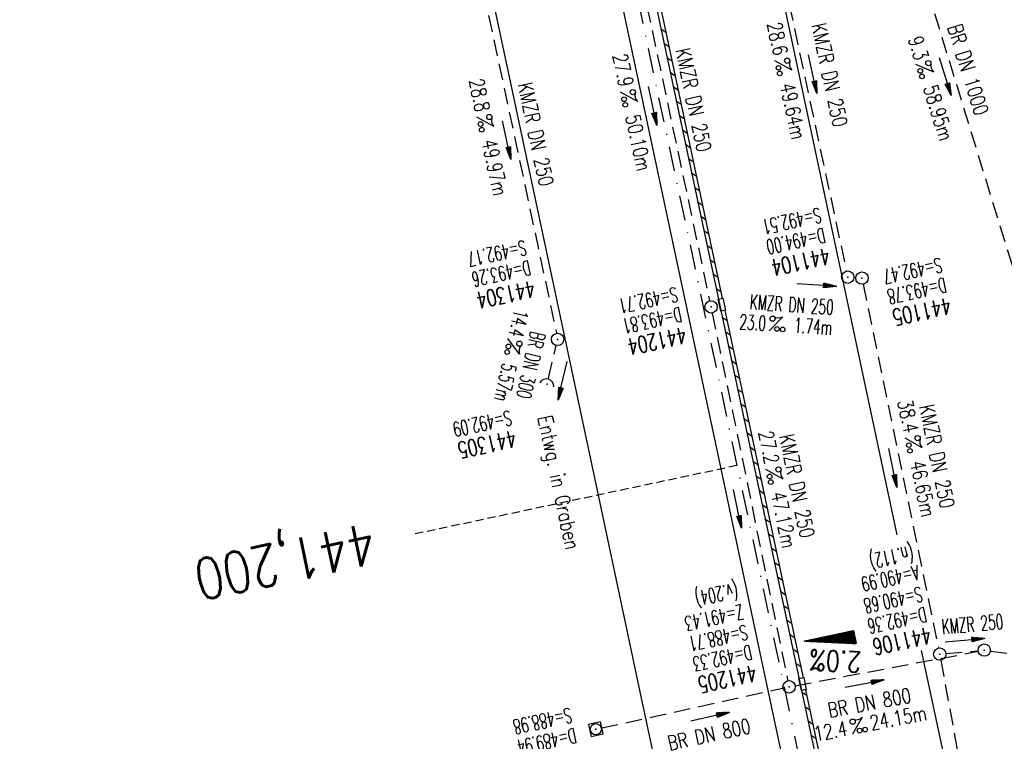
# Model space of a CAD drawing. Extents: x 459406 to 461721, y 413308 to 423218.
# Tile 193 of 256: x 461101 to 461220, y 420282 to 420370. Entities that reach past the tile are written whole.
import ezdxf
from ezdxf.enums import TextEntityAlignment as Align

# ---------------------------------------------------------------- set-up
doc = ezdxf.new("R2010")
doc.units = 0
doc.header["$LTSCALE"] = 2
doc.header["$MEASUREMENT"] = 0
for name, pattern in [('AUSGEZOGEN', [0]), ('GESTRICH-X2', [1.5, 1, -0.5]), ('GESTRICHELT', [0.75, 0.5, -0.25]), ('STRICHPT-X3', [3, 1.5, -0.75, 0, -0.75])]:
    doc.linetypes.add(name, pattern=pattern)
doc.layers.get('0').update_dxf_attribs({"linetype": 'AUSGEZOGEN'})
for name, color, linetype in [('ACHSE', 1, 'STRICHPT-X3'), ('FBR', 8, 'CONTINUOUS'), ('GEF', 7, 'AUSGEZOGEN'), ('HEKTOM', 1, 'GESTRICHELT'), ('KANAL', 7, 'GESTRICH-X2'), ('PFEIL', 7, 'CONTINUOUS'), ('SCHACHTNR', 6, 'CONTINUOUS'), ('SCHLITZRINNE', 200, 'AUSGEZOGEN'), ('SCHRIFT', 7, 'AUSGEZOGEN'), ('SCHSYMBOL', 7, 'AUSGEZOGEN'), ('TEXTO', 4, 'CONTINUOUS'), ('TEXTU', 4, 'CONTINUOUS')]:
    doc.layers.add(name, color=color, linetype=linetype)
doc.styles.add('ROMANS', font='romans.shx', dxfattribs={"width": 0.8})

# ---------------------------------------------------------------- blocks, each defined once
blk = doc.blocks.new('GST')
at = {"color": 0}
blk.add_circle((0, 0), 0.75, dxfattribs=at)
blk.add_point((0, 0), dxfattribs=at)
blk = doc.blocks.new('10')
blk.add_blockref('GST', (0, 0))
blk = doc.blocks.new('PROM')
blk.add_line((1.57, 1.82), (0.02, 0.02))
for centre, radius in [((0.32, 1.51), 0.317), ((0.94, 0.29), 0.283), ((1.64, 0.29), 0.283)]:
    blk.add_circle(centre, radius)
blk.add_arc((0.99, 2.68), 1.03, 239.1414, 303.3549)
blk = doc.blocks.new('PFEIL2')
at = {"color": 0}
for p, q in [((0.88, 0), (-2.4, -0.01)), ((0.88, -0.27), (0.88, 0.28)), ((0.88, 0.28), (2.43, 0.01)), ((0.91, 0.27), (0.88, 0.26)), ((0.97, 0.26), (0.88, 0.25)), ((1.02, 0.25), (0.88, 0.23)), ((1.07, 0.24), (0.88, 0.21)), ((1.13, 0.23), (0.88, 0.19)), ((1.18, 0.22), (0.88, 0.17)), ((1.24, 0.21), (0.88, 0.15)), ((1.29, 0.21), (0.88, 0.14)), ((1.34, 0.2), (0.88, 0.12)), ((1.4, 0.19), (0.88, 0.1)), ((1.45, 0.18), (0.88, 0.08)), ((1.51, 0.17), (0.88, 0.06)), ((1.56, 0.16), (0.88, 0.04)), ((1.61, 0.15), (0.88, 0.02)), ((1.67, 0.14), (0.88, 0.01)), ((1.72, 0.13), (0.88, -0.01)), ((1.78, 0.12), (0.88, -0.03)), ((1.83, 0.11), (0.88, -0.05)), ((1.88, 0.1), (0.88, -0.07)), ((1.94, 0.09), (0.88, -0.09)), ((2.05, 0.08), (0.88, -0.12)), ((1.99, 0.08), (0.88, -0.11)), ((2.1, 0.07), (0.88, -0.14)), ((2.15, 0.06), (0.88, -0.16)), ((2.21, 0.05), (0.88, -0.18)), ((2.26, 0.04), (0.88, -0.2)), ((2.32, 0.03), (0.88, -0.22)), ((2.37, 0.02), (0.88, -0.23)), ((2.42, 0.01), (0.88, -0.25)), ((2.43, 0.01), (0.88, -0.27))]:
    blk.add_line(p, q, dxfattribs=at)
blk = doc.blocks.new('20')
blk.add_lwpolyline([(-0.75, -0.75), (0.75, -0.75), (0.75, 0.75), (-0.75, 0.75)], close=True)
blk.add_circle((0, 0), 0.676)
blk.add_point((0, 0))
blk = doc.blocks.new('42')
at = {"color": 0}
blk.add_arc((-0.02, -0.31), 0.91, 12.5363, 167.4637, dxfattribs=at)
blk.add_point((0, 0), dxfattribs=at)
blk = doc.blocks.new('*X8')
at = {"color": 0}
for p, q in [((725.83, 193.84), (727.44, 195.45)), ((725.83, 193.85), (727.43, 195.45)), ((725.83, 193.86), (727.42, 195.45)), ((725.83, 193.87), (727.41, 195.45)), ((725.83, 193.88), (727.4, 195.45)), ((725.83, 193.89), (727.39, 195.45)), ((725.83, 193.9), (727.38, 195.45)), ((725.83, 193.91), (727.37, 195.45)), ((725.83, 193.91), (727.37, 195.45)), ((725.83, 193.92), (727.36, 195.45)), ((725.83, 193.93), (727.35, 195.45)), ((725.83, 193.94), (727.34, 195.45)), ((725.83, 193.95), (727.33, 195.45)), ((725.83, 193.96), (727.32, 195.45)), ((725.83, 193.97), (727.31, 195.45)), ((725.83, 193.98), (727.3, 195.45)), ((725.83, 193.99), (727.29, 195.45)), ((725.83, 193.99), (727.29, 195.45)), ((725.83, 194), (727.28, 195.45)), ((725.83, 194.01), (727.27, 195.45)), ((725.83, 194.02), (727.26, 195.45)), ((725.83, 194.03), (727.25, 195.45)), ((725.83, 194.04), (727.24, 195.45)), ((725.83, 194.05), (727.23, 195.45)), ((725.83, 194.06), (727.22, 195.45)), ((725.83, 194.06), (727.21, 195.45)), ((725.83, 194.07), (727.21, 195.45)), ((725.83, 194.08), (727.2, 195.45)), ((725.83, 194.09), (727.19, 195.45)), ((725.83, 194.1), (727.18, 195.45)), ((725.83, 194.11), (727.17, 195.45)), ((725.83, 194.12), (727.16, 195.45)), ((725.83, 194.13), (727.15, 195.45)), ((725.83, 194.14), (727.14, 195.45)), ((725.83, 194.14), (727.14, 195.45)), ((725.83, 194.15), (727.13, 195.45)), ((725.83, 194.16), (727.12, 195.45)), ((725.83, 194.17), (727.11, 195.45)), ((725.83, 194.18), (727.1, 195.45)), ((725.83, 194.19), (727.09, 195.45)), ((725.83, 194.2), (727.08, 195.45)), ((725.83, 194.21), (727.07, 195.45)), ((725.83, 194.21), (727.06, 195.45)), ((725.83, 194.22), (727.06, 195.45)), ((725.83, 194.23), (727.05, 195.45)), ((725.83, 194.24), (727.04, 195.45)), ((725.83, 194.25), (727.03, 195.45)), ((725.83, 194.26), (727.02, 195.45)), ((725.83, 194.27), (727.01, 195.45)), ((725.83, 194.28), (727, 195.45)), ((725.83, 194.29), (726.99, 195.45)), ((725.83, 194.29), (726.99, 195.45)), ((725.83, 194.3), (726.98, 195.45)), ((725.83, 194.31), (726.97, 195.45)), ((725.83, 194.32), (726.96, 195.45)), ((725.83, 194.33), (726.95, 195.45)), ((725.83, 194.34), (726.94, 195.45)), ((725.83, 194.35), (726.93, 195.45)), ((725.83, 194.36), (726.92, 195.45)), ((725.83, 194.37), (726.91, 195.45)), ((725.83, 194.37), (726.91, 195.45)), ((725.83, 194.38), (726.9, 195.45)), ((725.83, 194.39), (726.89, 195.45)), ((725.83, 194.4), (726.88, 195.45)), ((725.83, 194.41), (726.87, 195.45)), ((725.83, 194.42), (726.86, 195.45)), ((725.83, 194.43), (726.85, 195.45)), ((725.83, 194.44), (726.84, 195.45)), ((725.83, 194.44), (726.83, 195.45)), ((725.83, 194.45), (726.83, 195.45)), ((725.83, 194.46), (726.82, 195.45)), ((725.83, 194.47), (726.81, 195.45)), ((725.83, 194.48), (726.8, 195.45)), ((725.83, 194.49), (726.79, 195.45)), ((725.83, 194.5), (726.78, 195.45)), ((725.83, 194.51), (726.77, 195.45)), ((725.83, 194.52), (726.76, 195.45)), ((725.83, 194.52), (726.76, 195.45)), ((725.83, 194.53), (726.75, 195.45)), ((725.83, 194.54), (726.74, 195.45)), ((725.83, 194.55), (726.73, 195.45)), ((725.83, 194.56), (726.72, 195.45)), ((725.83, 194.57), (726.71, 195.45)), ((725.83, 194.58), (726.7, 195.45)), ((725.83, 194.59), (726.69, 195.45)), ((725.83, 194.59), (726.68, 195.45)), ((725.83, 194.6), (726.68, 195.45)), ((725.83, 194.61), (726.67, 195.45)), ((725.83, 194.62), (726.66, 195.45)), ((725.83, 194.63), (726.65, 195.45)), ((725.83, 194.64), (726.64, 195.45)), ((725.83, 194.65), (726.63, 195.45)), ((725.83, 194.66), (726.62, 195.45)), ((725.83, 194.67), (726.61, 195.45)), ((725.83, 194.67), (726.61, 195.45)), ((725.83, 194.68), (726.6, 195.45)), ((725.83, 194.69), (726.59, 195.45)), ((725.83, 194.7), (726.58, 195.45)), ((725.83, 194.71), (726.57, 195.45)), ((725.83, 194.72), (726.56, 195.45)), ((725.83, 194.73), (726.55, 195.45)), ((725.83, 194.74), (726.54, 195.45)), ((725.83, 194.75), (726.53, 195.45)), ((725.83, 194.75), (726.53, 195.45)), ((725.83, 194.76), (726.52, 195.45)), ((725.83, 194.77), (726.51, 195.45)), ((725.83, 194.78), (726.5, 195.45)), ((725.83, 194.79), (726.49, 195.45)), ((725.83, 194.8), (726.48, 195.45)), ((725.83, 194.81), (726.47, 195.45)), ((725.83, 194.82), (726.46, 195.45)), ((725.83, 194.82), (726.45, 195.45)), ((725.83, 194.83), (726.45, 195.45)), ((725.83, 194.84), (726.44, 195.45)), ((725.83, 194.85), (726.43, 195.45)), ((725.83, 194.86), (726.42, 195.45)), ((725.83, 194.87), (726.41, 195.45)), ((725.83, 194.88), (726.4, 195.45)), ((725.83, 194.89), (726.39, 195.45)), ((725.83, 194.9), (726.38, 195.45)), ((725.83, 194.9), (726.38, 195.45)), ((725.83, 194.91), (726.37, 195.45)), ((725.83, 194.92), (726.36, 195.45)), ((725.83, 194.93), (726.35, 195.45)), ((725.83, 194.94), (726.34, 195.45)), ((725.83, 194.95), (726.33, 195.45)), ((725.83, 194.96), (726.32, 195.45)), ((725.83, 194.97), (726.31, 195.45)), ((725.83, 194.98), (726.3, 195.45)), ((725.83, 194.98), (726.3, 195.45)), ((725.83, 194.99), (726.29, 195.45)), ((725.83, 195), (726.28, 195.45)), ((725.83, 195.01), (726.27, 195.45)), ((725.83, 195.02), (726.26, 195.45)), ((725.83, 195.03), (726.25, 195.45)), ((725.83, 195.04), (726.24, 195.45)), ((725.83, 195.05), (726.23, 195.45)), ((725.83, 195.05), (726.22, 195.45)), ((725.83, 195.06), (726.22, 195.45)), ((725.83, 195.07), (726.21, 195.45)), ((725.83, 195.08), (726.2, 195.45)), ((725.83, 195.09), (726.19, 195.45)), ((725.83, 195.1), (726.18, 195.45)), ((725.83, 195.11), (726.17, 195.45)), ((725.83, 195.12), (726.16, 195.45)), ((725.83, 195.13), (726.15, 195.45)), ((725.83, 195.13), (726.15, 195.45)), ((725.83, 195.14), (726.14, 195.45)), ((725.83, 195.15), (726.13, 195.45)), ((725.83, 195.16), (726.12, 195.45)), ((725.83, 195.17), (726.11, 195.45)), ((725.83, 195.18), (726.1, 195.45)), ((725.83, 195.19), (726.09, 195.45)), ((725.83, 195.2), (726.08, 195.45)), ((725.83, 195.2), (726.07, 195.45)), ((725.83, 195.21), (726.07, 195.45)), ((725.83, 195.22), (726.06, 195.45)), ((725.83, 195.23), (726.05, 195.45)), ((725.83, 195.24), (726.04, 195.45)), ((725.83, 195.25), (726.03, 195.45)), ((725.83, 195.26), (726.02, 195.45)), ((725.83, 195.27), (726.01, 195.45)), ((725.83, 195.28), (726, 195.45)), ((725.83, 195.28), (726, 195.45)), ((725.83, 195.29), (725.99, 195.45)), ((725.83, 195.3), (725.98, 195.45)), ((725.83, 195.31), (725.97, 195.45)), ((725.83, 195.32), (725.96, 195.45)), ((725.83, 195.33), (725.95, 195.45)), ((725.83, 195.34), (725.94, 195.45)), ((725.83, 195.35), (725.93, 195.45)), ((725.83, 195.36), (725.92, 195.45)), ((725.83, 195.36), (725.92, 195.45)), ((725.83, 195.37), (725.91, 195.45)), ((725.83, 195.38), (725.9, 195.45)), ((725.83, 195.39), (725.89, 195.45)), ((725.83, 195.4), (725.88, 195.45)), ((725.83, 195.41), (725.87, 195.45)), ((725.83, 195.42), (725.86, 195.45)), ((725.83, 195.43), (725.85, 195.45)), ((725.83, 195.43), (725.84, 195.45)), ((725.83, 195.44), (725.84, 195.45)), ((725.83, 193.83), (727.43, 195.43)), ((725.83, 193.82), (727.43, 195.42)), ((725.83, 193.81), (727.43, 195.41)), ((725.83, 193.8), (727.42, 195.4)), ((725.83, 193.79), (727.42, 195.38)), ((725.83, 193.78), (727.42, 195.37)), ((725.83, 193.77), (727.41, 195.36)), ((725.83, 193.76), (727.41, 195.35)), ((725.83, 193.76), (727.41, 195.34)), ((725.83, 193.75), (727.4, 195.32)), ((725.83, 193.74), (727.4, 195.31)), ((725.83, 193.73), (727.4, 195.3)), ((725.83, 193.72), (727.4, 195.29)), ((725.83, 193.71), (727.39, 195.28)), ((725.83, 193.7), (727.39, 195.26)), ((725.83, 193.69), (727.39, 195.25)), ((725.83, 193.68), (727.38, 195.24)), ((725.83, 193.68), (727.38, 195.23)), ((725.83, 193.67), (727.38, 195.22)), ((725.83, 193.66), (727.37, 195.2)), ((725.83, 193.65), (727.37, 195.19)), ((725.83, 193.64), (727.37, 195.18)), ((725.83, 193.63), (727.36, 195.17)), ((725.83, 193.62), (727.36, 195.16)), ((725.83, 193.61), (727.36, 195.14)), ((725.83, 193.61), (727.35, 195.13)), ((725.83, 193.6), (727.35, 195.12)), ((725.83, 193.59), (727.35, 195.11)), ((725.83, 193.58), (727.34, 195.1)), ((725.83, 193.57), (727.34, 195.08)), ((725.83, 193.56), (727.34, 195.07)), ((725.83, 193.55), (727.34, 195.06)), ((725.83, 193.54), (727.33, 195.05)), ((725.83, 193.53), (727.33, 195.04)), ((725.83, 193.53), (727.33, 195.02)), ((725.83, 193.52), (727.32, 195.01)), ((725.83, 193.51), (727.32, 195)), ((725.83, 193.5), (727.32, 194.99)), ((725.83, 193.49), (727.31, 194.98)), ((725.83, 193.48), (727.31, 194.96)), ((725.83, 193.47), (727.31, 194.95)), ((725.83, 193.46), (727.3, 194.94)), ((725.83, 193.45), (727.3, 194.93)), ((725.83, 193.45), (727.3, 194.92)), ((725.83, 193.44), (727.29, 194.91)), ((725.83, 193.43), (727.29, 194.89)), ((725.83, 193.42), (727.29, 194.88)), ((725.83, 193.41), (727.29, 194.87)), ((725.83, 193.4), (727.28, 194.86)), ((725.83, 193.39), (727.28, 194.85)), ((725.83, 193.38), (727.28, 194.83)), ((725.83, 193.38), (727.27, 194.82)), ((725.83, 193.37), (727.27, 194.81)), ((725.83, 193.36), (727.27, 194.8)), ((725.83, 193.35), (727.26, 194.79)), ((725.83, 193.34), (727.26, 194.77)), ((725.83, 193.33), (727.26, 194.76)), ((725.83, 193.32), (727.25, 194.75)), ((725.83, 193.31), (727.25, 194.74)), ((725.83, 193.3), (727.25, 194.73)), ((725.83, 193.3), (727.24, 194.71)), ((725.83, 193.29), (727.24, 194.7)), ((725.83, 193.28), (727.24, 194.69)), ((725.83, 193.27), (727.23, 194.68)), ((725.83, 193.26), (727.23, 194.67)), ((725.83, 193.25), (727.23, 194.65)), ((725.83, 193.24), (727.23, 194.64)), ((725.83, 193.23), (727.22, 194.63)), ((725.83, 193.22), (727.22, 194.62)), ((725.83, 193.22), (727.22, 194.61)), ((725.83, 193.21), (727.21, 194.59)), ((725.83, 193.2), (727.21, 194.58)), ((725.83, 193.19), (727.21, 194.57)), ((725.83, 193.18), (727.2, 194.56)), ((725.83, 193.17), (727.2, 194.55)), ((725.83, 193.16), (727.2, 194.53)), ((725.83, 193.15), (727.19, 194.52)), ((725.83, 193.15), (727.19, 194.51)), ((725.83, 193.14), (727.19, 194.5)), ((725.83, 193.13), (727.18, 194.49)), ((725.83, 193.12), (727.18, 194.47)), ((725.83, 193.11), (727.18, 194.46)), ((725.83, 193.1), (727.17, 194.45)), ((725.83, 193.09), (727.17, 194.44)), ((725.83, 193.08), (727.17, 194.43)), ((725.83, 193.07), (727.17, 194.41)), ((725.83, 193.07), (727.16, 194.4)), ((725.83, 193.06), (727.16, 194.39)), ((725.83, 193.05), (727.16, 194.38)), ((725.83, 193.04), (727.15, 194.37)), ((725.83, 193.03), (727.15, 194.35)), ((725.83, 193.02), (727.15, 194.34)), ((725.83, 193.01), (727.14, 194.33)), ((725.83, 193), (727.14, 194.32)), ((725.83, 193), (727.14, 194.31)), ((725.83, 192.99), (727.13, 194.29)), ((725.83, 192.98), (727.13, 194.28)), ((725.83, 192.97), (727.13, 194.27)), ((725.83, 192.96), (727.12, 194.26)), ((725.83, 192.95), (727.12, 194.25)), ((725.83, 192.94), (727.12, 194.23)), ((725.83, 192.93), (727.11, 194.22)), ((725.83, 192.92), (727.11, 194.21)), ((725.83, 192.92), (727.11, 194.2)), ((725.83, 192.91), (727.11, 194.19)), ((725.83, 192.9), (727.1, 194.17)), ((725.83, 192.89), (727.1, 194.16)), ((725.83, 192.88), (727.1, 194.15)), ((725.83, 192.87), (727.09, 194.14)), ((725.83, 192.86), (727.09, 194.13)), ((725.83, 192.85), (727.09, 194.11)), ((725.83, 192.84), (727.08, 194.1)), ((725.83, 192.84), (727.08, 194.09)), ((725.83, 192.83), (727.08, 194.08)), ((725.83, 192.82), (727.07, 194.07)), ((725.83, 192.81), (727.07, 194.05)), ((725.83, 192.8), (727.07, 194.04)), ((725.83, 192.79), (727.06, 194.03)), ((725.83, 192.78), (727.06, 194.02)), ((725.83, 192.77), (727.06, 194.01)), ((725.83, 192.77), (727.05, 193.99)), ((725.83, 192.76), (727.05, 193.98)), ((725.83, 192.75), (727.05, 193.97)), ((725.83, 192.74), (727.05, 193.96)), ((725.83, 192.73), (727.04, 193.95)), ((725.83, 192.72), (727.04, 193.93)), ((725.83, 192.71), (727.04, 193.92)), ((725.83, 192.7), (727.03, 193.91)), ((725.83, 192.69), (727.03, 193.9)), ((725.83, 192.69), (727.03, 193.89)), ((725.83, 192.68), (727.02, 193.87)), ((725.83, 192.67), (727.02, 193.86)), ((725.83, 192.66), (727.02, 193.85)), ((725.83, 192.65), (727.01, 193.84)), ((725.83, 192.64), (727.01, 193.83)), ((725.83, 192.63), (727.01, 193.81)), ((725.83, 192.62), (727, 193.8)), ((725.83, 192.62), (727, 193.79)), ((725.83, 192.61), (727, 193.78)), ((725.83, 192.6), (726.99, 193.77)), ((725.83, 192.59), (726.99, 193.75)), ((725.83, 192.58), (726.99, 193.74)), ((725.83, 192.57), (726.99, 193.73)), ((725.83, 192.56), (726.98, 193.72)), ((725.83, 192.55), (726.98, 193.71)), ((725.83, 192.54), (726.98, 193.69)), ((725.83, 192.54), (726.97, 193.68)), ((725.83, 192.53), (726.97, 193.67)), ((725.83, 192.52), (726.97, 193.66)), ((725.83, 192.51), (726.96, 193.65)), ((725.83, 192.5), (726.96, 193.63)), ((725.83, 192.49), (726.96, 193.62)), ((725.83, 192.48), (726.95, 193.61)), ((725.83, 192.47), (726.95, 193.6)), ((725.83, 192.46), (726.95, 193.59)), ((725.83, 192.46), (726.94, 193.57)), ((725.83, 192.45), (726.94, 193.56)), ((725.83, 192.44), (726.94, 193.55)), ((725.83, 192.43), (726.94, 193.54)), ((725.83, 192.42), (726.93, 193.53)), ((725.83, 192.41), (726.93, 193.51)), ((725.83, 192.4), (726.93, 193.5)), ((725.83, 192.39), (726.92, 193.49)), ((725.83, 192.39), (726.92, 193.48)), ((725.83, 192.38), (726.92, 193.47)), ((725.83, 192.37), (726.91, 193.45)), ((725.83, 192.36), (726.91, 193.44)), ((725.83, 192.35), (726.91, 193.43)), ((725.83, 192.34), (726.9, 193.42)), ((725.83, 192.33), (726.9, 193.41)), ((725.83, 192.32), (726.9, 193.39)), ((725.83, 192.31), (726.89, 193.38)), ((725.83, 192.31), (726.89, 193.37)), ((725.83, 192.3), (726.89, 193.36)), ((725.83, 192.29), (726.88, 193.35)), ((725.83, 192.28), (726.88, 193.33)), ((725.83, 192.27), (726.88, 193.32)), ((725.83, 192.26), (726.88, 193.31)), ((725.83, 192.25), (726.87, 193.3)), ((725.83, 192.24), (726.87, 193.29)), ((725.83, 192.24), (726.87, 193.27)), ((725.83, 192.23), (726.86, 193.26)), ((725.83, 192.22), (726.86, 193.25)), ((725.83, 192.21), (726.86, 193.24)), ((725.83, 192.2), (726.85, 193.23)), ((725.83, 192.19), (726.85, 193.21)), ((725.83, 192.18), (726.85, 193.2)), ((725.83, 192.17), (726.84, 193.19)), ((725.83, 192.16), (726.84, 193.18)), ((725.83, 192.16), (726.84, 193.17)), ((725.83, 192.15), (726.83, 193.15)), ((725.83, 192.14), (726.83, 193.14)), ((725.83, 192.13), (726.83, 193.13)), ((725.83, 192.12), (726.82, 193.12)), ((725.83, 192.11), (726.82, 193.11)), ((725.83, 192.1), (726.82, 193.09)), ((725.83, 192.09), (726.82, 193.08)), ((725.83, 192.08), (726.81, 193.07)), ((725.83, 192.08), (726.81, 193.06)), ((725.83, 192.07), (726.81, 193.05)), ((725.83, 192.06), (726.8, 193.03)), ((725.83, 192.05), (726.8, 193.02)), ((725.83, 192.04), (726.8, 193.01)), ((725.83, 192.03), (726.79, 193)), ((725.83, 192.02), (726.79, 192.99)), ((725.83, 192.01), (726.79, 192.97)), ((725.83, 192.01), (726.78, 192.96)), ((725.83, 192), (726.78, 192.95)), ((725.83, 191.99), (726.78, 192.94)), ((725.83, 191.98), (726.77, 192.93)), ((725.83, 191.97), (726.77, 192.91)), ((725.83, 191.96), (726.77, 192.9)), ((725.83, 191.95), (726.76, 192.89)), ((725.83, 191.94), (726.76, 192.88)), ((725.83, 191.93), (726.76, 192.87)), ((725.83, 191.93), (726.76, 192.85)), ((725.83, 191.92), (726.75, 192.84)), ((725.83, 191.91), (726.75, 192.83)), ((725.83, 191.9), (726.75, 192.82)), ((725.83, 191.89), (726.74, 192.81)), ((725.83, 191.88), (726.74, 192.79)), ((725.83, 191.87), (726.74, 192.78)), ((725.83, 191.86), (726.73, 192.77)), ((725.83, 191.85), (726.73, 192.76)), ((725.83, 191.85), (726.73, 192.75)), ((725.83, 191.84), (726.72, 192.73)), ((725.83, 191.83), (726.72, 192.72)), ((725.83, 191.82), (726.72, 192.71)), ((725.83, 191.81), (726.71, 192.7)), ((725.83, 191.8), (726.71, 192.69)), ((725.83, 191.79), (726.71, 192.67)), ((725.83, 191.78), (726.7, 192.66)), ((725.83, 191.78), (726.7, 192.65)), ((725.83, 191.77), (726.7, 192.64)), ((725.83, 191.76), (726.7, 192.63)), ((725.83, 191.75), (726.69, 192.61)), ((725.83, 191.74), (726.69, 192.6)), ((725.83, 191.73), (726.69, 192.59)), ((725.83, 191.72), (726.68, 192.58)), ((725.83, 191.71), (726.68, 192.57)), ((725.83, 191.7), (726.68, 192.55)), ((725.83, 191.7), (726.67, 192.54)), ((725.83, 191.69), (726.67, 192.53)), ((725.83, 191.68), (726.67, 192.52)), ((725.83, 191.67), (726.66, 192.51)), ((725.83, 191.66), (726.66, 192.49)), ((725.83, 191.65), (726.66, 192.48)), ((725.83, 191.64), (726.65, 192.47)), ((725.83, 191.63), (726.65, 192.46)), ((725.83, 191.63), (726.65, 192.45)), ((725.83, 191.62), (726.64, 192.43)), ((725.83, 191.61), (726.64, 192.42)), ((725.83, 191.6), (726.64, 192.41)), ((725.83, 191.59), (726.64, 192.4)), ((725.83, 191.58), (726.63, 192.39)), ((725.83, 191.57), (726.63, 192.37)), ((725.83, 191.56), (726.63, 192.36)), ((725.83, 191.55), (726.62, 192.35)), ((725.83, 191.55), (726.62, 192.34)), ((725.83, 191.54), (726.62, 192.33)), ((725.83, 191.53), (726.61, 192.31)), ((725.83, 191.52), (726.61, 192.3)), ((725.83, 191.51), (726.61, 192.29)), ((725.83, 191.5), (726.6, 192.28)), ((725.83, 191.49), (726.6, 192.27)), ((725.83, 191.48), (726.6, 192.25)), ((725.83, 191.47), (726.59, 192.24)), ((725.83, 191.47), (726.59, 192.23)), ((725.83, 191.46), (726.59, 192.22)), ((725.83, 191.45), (726.59, 192.21)), ((725.83, 191.44), (726.58, 192.19)), ((725.83, 191.43), (726.58, 192.18)), ((725.83, 191.42), (726.58, 192.17)), ((725.83, 191.41), (726.57, 192.16)), ((725.83, 191.4), (726.57, 192.15)), ((725.83, 191.4), (726.57, 192.13)), ((725.83, 191.39), (726.56, 192.12)), ((725.83, 191.38), (726.56, 192.11)), ((725.83, 191.37), (726.56, 192.1)), ((725.83, 191.36), (726.55, 192.09)), ((725.83, 191.35), (726.55, 192.07)), ((725.83, 191.34), (726.55, 192.06)), ((725.83, 191.33), (726.54, 192.05)), ((725.83, 191.32), (726.54, 192.04)), ((725.83, 191.32), (726.54, 192.03)), ((725.83, 191.31), (726.53, 192.01)), ((725.83, 191.3), (726.53, 192)), ((725.83, 191.29), (726.53, 191.99)), ((725.83, 191.28), (726.53, 191.98)), ((725.83, 191.27), (726.52, 191.97)), ((725.83, 191.26), (726.52, 191.95)), ((725.83, 191.25), (726.52, 191.94)), ((725.83, 191.25), (726.51, 191.93)), ((725.83, 191.24), (726.51, 191.92)), ((725.83, 191.23), (726.51, 191.91)), ((725.83, 191.22), (726.5, 191.89)), ((725.83, 191.21), (726.5, 191.88)), ((725.83, 191.2), (726.5, 191.87)), ((725.83, 191.19), (726.49, 191.86)), ((725.83, 191.18), (726.49, 191.85)), ((725.83, 191.17), (726.49, 191.84)), ((725.83, 191.17), (726.48, 191.82)), ((725.83, 191.16), (726.48, 191.81)), ((725.83, 191.15), (726.48, 191.8)), ((725.83, 191.14), (726.47, 191.79)), ((725.83, 191.13), (726.47, 191.78)), ((725.83, 191.12), (726.47, 191.76)), ((725.83, 191.11), (726.47, 191.75)), ((725.83, 191.1), (726.46, 191.74)), ((725.83, 191.09), (726.46, 191.73)), ((725.83, 191.09), (726.46, 191.72)), ((725.83, 191.08), (726.45, 191.7)), ((725.83, 191.07), (726.45, 191.69)), ((725.83, 191.06), (726.45, 191.68)), ((725.83, 191.05), (726.44, 191.67)), ((725.83, 191.04), (726.44, 191.66)), ((725.83, 191.03), (726.44, 191.64)), ((725.83, 191.02), (726.43, 191.63)), ((725.83, 191.02), (726.43, 191.62)), ((725.83, 191.01), (726.43, 191.61)), ((725.83, 191), (726.42, 191.6)), ((725.83, 190.99), (726.42, 191.58)), ((725.83, 190.98), (726.42, 191.57)), ((725.83, 190.97), (726.41, 191.56)), ((725.83, 190.96), (726.41, 191.55)), ((725.83, 190.95), (726.41, 191.54)), ((725.83, 190.94), (726.41, 191.52)), ((725.83, 190.94), (726.4, 191.51)), ((725.83, 190.93), (726.4, 191.5)), ((725.83, 190.92), (726.4, 191.49)), ((725.83, 190.91), (726.39, 191.48)), ((725.83, 190.9), (726.39, 191.46)), ((725.83, 190.89), (726.39, 191.45)), ((725.83, 190.88), (726.38, 191.44)), ((725.83, 190.87), (726.38, 191.43)), ((725.83, 190.87), (726.38, 191.42)), ((725.83, 190.86), (726.37, 191.4)), ((725.83, 190.85), (726.37, 191.39)), ((725.83, 190.84), (726.37, 191.38)), ((725.83, 190.83), (726.36, 191.37)), ((725.83, 190.82), (726.36, 191.36)), ((725.83, 190.81), (726.36, 191.34)), ((725.83, 190.8), (726.35, 191.33)), ((725.83, 190.79), (726.35, 191.32)), ((725.83, 190.79), (726.35, 191.31)), ((725.83, 190.78), (726.35, 191.3)), ((725.83, 190.77), (726.34, 191.28)), ((725.83, 190.76), (726.34, 191.27)), ((725.83, 190.75), (726.34, 191.26)), ((725.83, 190.74), (726.33, 191.25)), ((725.83, 190.73), (726.33, 191.24)), ((725.83, 190.72), (726.33, 191.22)), ((725.83, 190.71), (726.32, 191.21)), ((725.83, 190.71), (726.32, 191.2)), ((725.83, 190.7), (726.32, 191.19)), ((725.83, 190.69), (726.31, 191.18)), ((725.83, 190.68), (726.31, 191.16)), ((725.83, 190.67), (726.31, 191.15)), ((725.83, 190.66), (726.3, 191.14)), ((725.83, 190.65), (726.3, 191.13)), ((725.83, 190.64), (726.3, 191.12)), ((725.83, 190.64), (726.29, 191.1)), ((725.83, 190.63), (726.29, 191.09)), ((725.83, 190.62), (726.29, 191.08)), ((725.83, 190.61), (726.29, 191.07)), ((725.83, 190.6), (726.28, 191.06)), ((725.83, 190.59), (726.28, 191.04)), ((725.83, 190.58), (726.28, 191.03)), ((725.83, 190.57), (726.27, 191.02)), ((725.83, 190.56), (726.27, 191.01)), ((725.83, 190.56), (726.27, 191)), ((725.83, 190.55), (726.26, 190.98)), ((725.83, 190.54), (726.26, 190.97)), ((725.83, 190.53), (726.26, 190.96)), ((725.83, 190.52), (726.25, 190.95)), ((725.83, 190.51), (726.25, 190.94)), ((725.83, 190.5), (726.25, 190.92)), ((725.83, 190.49), (726.24, 190.91)), ((725.83, 190.48), (726.24, 190.9)), ((725.83, 190.48), (726.24, 190.89)), ((725.83, 190.47), (726.24, 190.88)), ((725.83, 190.46), (726.23, 190.86)), ((725.83, 190.45), (726.23, 190.85)), ((725.83, 190.44), (726.23, 190.84)), ((725.83, 190.43), (726.22, 190.83)), ((725.83, 190.42), (726.22, 190.82)), ((725.83, 190.41), (726.22, 190.8)), ((725.83, 190.41), (726.21, 190.79)), ((725.83, 190.4), (726.21, 190.78)), ((725.83, 190.39), (726.21, 190.77)), ((725.83, 190.38), (726.2, 190.76)), ((725.83, 190.37), (726.2, 190.74)), ((725.83, 190.36), (726.2, 190.73)), ((725.83, 190.35), (726.19, 190.72)), ((725.83, 190.34), (726.19, 190.71)), ((725.83, 190.33), (726.19, 190.7)), ((725.83, 190.33), (726.18, 190.68)), ((725.83, 190.32), (726.18, 190.67)), ((725.83, 190.31), (726.18, 190.66)), ((725.83, 190.3), (726.18, 190.65)), ((725.83, 190.29), (726.17, 190.64)), ((725.83, 190.28), (726.17, 190.62)), ((725.83, 190.27), (726.17, 190.61)), ((725.83, 190.26), (726.16, 190.6)), ((725.83, 190.26), (726.16, 190.59)), ((725.83, 190.25), (726.16, 190.58)), ((725.83, 190.24), (726.15, 190.56)), ((725.83, 190.23), (726.15, 190.55)), ((725.83, 190.22), (726.15, 190.54)), ((725.83, 190.21), (726.14, 190.53)), ((725.83, 190.2), (726.14, 190.52)), ((725.83, 190.19), (726.14, 190.5)), ((725.83, 190.18), (726.13, 190.49)), ((725.83, 190.18), (726.13, 190.48)), ((725.83, 190.17), (726.13, 190.47)), ((725.83, 190.16), (726.12, 190.46)), ((725.83, 190.15), (726.12, 190.44)), ((725.83, 190.14), (726.12, 190.43)), ((725.83, 190.13), (726.12, 190.42)), ((725.83, 190.12), (726.11, 190.41)), ((725.83, 190.11), (726.11, 190.4)), ((725.83, 190.1), (726.11, 190.38)), ((725.83, 190.1), (726.1, 190.37)), ((725.83, 190.09), (726.1, 190.36)), ((725.83, 190.08), (726.1, 190.35)), ((725.83, 190.07), (726.09, 190.34)), ((725.83, 190.06), (726.09, 190.32)), ((725.83, 190.05), (726.09, 190.31)), ((725.83, 190.04), (726.08, 190.3)), ((725.83, 190.03), (726.08, 190.29)), ((725.83, 190.03), (726.08, 190.28)), ((725.83, 190.02), (726.07, 190.26)), ((725.83, 190.01), (726.07, 190.25)), ((725.83, 190), (726.07, 190.24)), ((725.83, 189.99), (726.06, 190.23)), ((725.83, 189.98), (726.06, 190.22)), ((725.83, 189.97), (726.06, 190.2)), ((725.83, 189.96), (726.06, 190.19)), ((725.83, 189.95), (726.05, 190.18)), ((725.83, 189.95), (726.05, 190.17)), ((725.83, 189.94), (726.05, 190.16)), ((725.83, 189.93), (726.04, 190.14)), ((725.83, 189.92), (726.04, 190.13)), ((725.83, 189.91), (726.04, 190.12)), ((725.83, 189.9), (726.03, 190.11)), ((725.83, 189.89), (726.03, 190.1)), ((725.83, 189.88), (726.03, 190.08)), ((725.83, 189.88), (726.02, 190.07)), ((725.83, 189.87), (726.02, 190.06)), ((725.83, 189.86), (726.02, 190.05)), ((725.83, 189.85), (726.01, 190.04)), ((725.83, 189.84), (726.01, 190.02)), ((725.83, 189.83), (726.01, 190.01)), ((725.83, 189.82), (726, 190)), ((725.83, 189.81), (726, 189.99)), ((725.83, 189.8), (726, 189.98)), ((725.83, 189.8), (726, 189.96)), ((725.83, 189.79), (725.99, 189.95)), ((725.83, 189.78), (725.99, 189.94)), ((725.83, 189.77), (725.99, 189.93)), ((725.83, 189.76), (725.98, 189.92)), ((725.83, 189.75), (725.98, 189.9)), ((725.83, 189.74), (725.98, 189.89)), ((725.83, 189.73), (725.97, 189.88)), ((725.83, 189.72), (725.97, 189.87)), ((725.83, 189.72), (725.97, 189.86)), ((725.83, 189.71), (725.96, 189.84)), ((725.83, 189.7), (725.96, 189.83)), ((725.83, 189.69), (725.96, 189.82)), ((725.83, 189.68), (725.95, 189.81)), ((725.83, 189.67), (725.95, 189.8)), ((725.83, 189.66), (725.95, 189.78)), ((725.83, 189.65), (725.94, 189.77)), ((725.83, 189.65), (725.94, 189.76)), ((725.83, 189.64), (725.94, 189.75)), ((725.83, 189.63), (725.94, 189.74)), ((725.83, 189.62), (725.93, 189.72)), ((725.83, 189.61), (725.93, 189.71)), ((725.83, 189.6), (725.93, 189.7)), ((725.83, 189.59), (725.92, 189.69)), ((725.83, 189.58), (725.92, 189.68)), ((725.83, 189.57), (725.92, 189.66)), ((725.83, 189.57), (725.91, 189.65)), ((725.83, 189.56), (725.91, 189.64)), ((725.83, 189.55), (725.91, 189.63)), ((725.83, 189.54), (725.9, 189.62)), ((725.83, 189.53), (725.9, 189.6)), ((725.83, 189.52), (725.9, 189.59)), ((725.83, 189.51), (725.89, 189.58)), ((725.83, 189.5), (725.89, 189.57)), ((725.83, 189.49), (725.89, 189.56)), ((725.83, 189.49), (725.89, 189.54)), ((725.83, 189.48), (725.88, 189.53)), ((725.83, 189.47), (725.88, 189.52)), ((725.83, 189.46), (725.88, 189.51)), ((725.83, 189.45), (725.87, 189.5)), ((725.83, 189.44), (725.87, 189.48)), ((725.83, 189.43), (725.87, 189.47)), ((725.83, 189.42), (725.86, 189.46)), ((725.83, 189.42), (725.86, 189.45)), ((725.83, 189.41), (725.86, 189.44)), ((725.83, 189.4), (725.85, 189.42)), ((725.83, 189.39), (725.85, 189.41)), ((725.83, 189.38), (725.85, 189.4)), ((725.83, 189.37), (725.84, 189.39)), ((725.83, 189.36), (725.84, 189.38)), ((725.83, 189.35), (725.84, 189.36)), ((725.83, 189.34), (725.83, 189.35)), ((725.83, 189.34), (725.83, 189.34))]:
    blk.add_line(p, q, dxfattribs=at)
blk = doc.blocks.new('GEF')
at = {"color": 0}
for p, q in [((0.01, 0.02), (0.01, 6.15)), ((1.62, 6.15), (0.01, 0.02)), ((0.01, 6.15), (1.62, 6.15))]:
    blk.add_line(p, q, dxfattribs=at)
blk.add_blockref('*X8', (-725.82, -189.3), dxfattribs=at)

msp = doc.modelspace()

# ---------------------------------------------------------------- linework, layer by layer
at = {"layer": 'ACHSE', "flags": 128}
msp.add_lwpolyline([(461161.88, 420437.76, -0.000001), (461165.78, 420419.42, -0.000002), (461167.09, 420413.31), (461177.49, 420364.41), (461187.91, 420315.5), (461193.11, 420291.05), (461198.32, 420266.6, 0.000013), (461200.55, 420256.1, -0.000008), (461202.78, 420245.61, -0.000126), (461202.84, 420245.34, -0.000011), (461203.52, 420242.15, -0.001203), (461205.52, 420232.59, -0.000771), (461208.59, 420217.67, -0.001324), (461210.77, 420206.86, -0.001044), (461213.46, 420193.14, -0.001041), (461215.82, 420180.84, -0.001046), (461218.13, 420168.58, -0.001043), (461220.38, 420156.31, -0.00104), (461222.59, 420143.98, -0.00104), (461224.74, 420131.65, -0.001043), (461226.84, 420119.35, -0.001046), (461228.88, 420107.04, -0.001042), (461230.89, 420094.68, -0.001044), (461232.83, 420082.32, -0.001045), (461234.73, 420069.98, -0.001048), (461236.57, 420057.6, -0.00105), (461238.36, 420045.24, -0.001042), (461240.1, 420032.88, -0.00104), (461241.79, 420020.48, -0.001038), (461243.43, 420008.07, -0.00104), (461245.01, 419995.69, -0.001048), (461246.55, 419983.28, -0.001048), (461248.03, 419970.87, -0.001045), (461249.46, 419958.47, -0.001042), (461250.84, 419946.03, -0.00104), (461252.16, 419933.58, -0.001043), (461253.44, 419921.16, -0.001047), (461254.66, 419908.73, -0.001046), (461255.83, 419896.28, -0.001044), (461256.95, 419883.83, -0.001044), (461258.01, 419871.37, -0.001042), (461259.03, 419858.92, -0.001041), (461259.99, 419846.45, -0.001045), (461260.9, 419833.96, -0.00105), (461261.76, 419821.51, -0.001044), (461262.56, 419809.09, -0.001035), (461263.31, 419796.56, -0.001039), (461264.02, 419784.01, -0.001052), (461264.67, 419771.6, -0.001051), (461265.26, 419759.2, -0.001036), (461265.81, 419746.63, -0.001035), (461266.31, 419734.06, -0.001048), (461266.74, 419721.64, -0.001053), (461267.13, 419709.21, -0.001043), (461267.47, 419696.65, -0.001038), (461267.78, 419683.02, -0.001246), (461267.99, 419671.66, -0.000845), (461268.2, 419656.35, -0.001335), (461268.29, 419646.66, -0.000076), (461268.34, 419639.67, -0.000344), (461268.35, 419638.12, -0.000008), (461268.39, 419629.89, 0.000017), (461268.44, 419621.66, 0.000001), (461268.5, 419609.16, -0.000009), (461268.57, 419596.66, -0.000011), (461268.64, 419584.16, 0.000013), (461268.7, 419571.66, 0.000007), (461268.77, 419559.16, -0.00001), (461268.84, 419546.66), (461269.1, 419496.66), (461269.37, 419446.66), (461269.63, 419396.66), (461269.9, 419346.67), (461270.16, 419296.67), (461270.43, 419246.67), (461270.69, 419196.67), (461270.96, 419146.67), (461271.22, 419096.67), (461271.49, 419046.67), (461271.75, 418996.67, -0.00001), (461271.82, 418984.17, 0.000007), (461271.88, 418971.67, 0.000013), (461271.95, 418959.17, -0.00001), (461272.02, 418946.67, -0.00001), (461272.08, 418934.17, 0.00001), (461272.15, 418921.67, 0.00001), (461272.21, 418909.17, -0.00001), (461272.28, 418896.67, -0.00001), (461272.35, 418884.17, 0.00001), (461272.41, 418871.67, 0.00001), (461272.48, 418859.17, -0.000008), (461272.55, 418846.67, -0.000012), (461272.61, 418834.17, 0.000001), (461272.68, 418821.67, 0.000028), (461272.72, 418813.34, -0.000014), (461272.77, 418805, -0.000517), (461272.77, 418803.54, -0.00011), (461272.79, 418796.67, -0.00198), (461272.78, 418786.97, -0.001256), (461272.67, 418771.67, -0.001874), (461272.51, 418760.32, -0.00156), (461272.22, 418746.68, -0.001561), (461271.89, 418734.16, -0.001568), (461271.47, 418721.69, -0.001564), (461270.98, 418709.23, -0.001556), (461270.41, 418696.71, -0.001558), (461269.76, 418684.2, -0.001564), (461269.03, 418671.75, -0.001572), (461268.22, 418659.29, -0.001568), (461267.34, 418646.81, -0.001561), (461266.38, 418634.35, -0.001559), (461265.34, 418621.89, -0.001562), (461264.22, 418609.41, -0.001569), (461263.02, 418597, -0.001568), (461261.75, 418584.58, -0.001563), (461260.4, 418572.14, -0.001556), (461258.97, 418559.71, -0.001558), (461257.46, 418547.31, -0.001565), (461255.88, 418534.9, -0.001566), (461254.22, 418522.52, -0.001565), (461252.48, 418510.16, -0.001561), (461250.66, 418497.77, -0.001562), (461248.77, 418485.4, -0.001565), (461246.8, 418473.07, -0.001567), (461244.75, 418460.75, -0.001565), (461242.63, 418448.42, -0.001562), (461240.43, 418436.12, -0.001561), (461238.15, 418423.83, -0.001563), (461235.79, 418411.54, -0.001567), (461233.36, 418399.29, -0.001565), (461230.85, 418387.07, -0.00156), (461228.26, 418374.82, -0.001559), (461225.6, 418362.59, -0.001563), (461222.86, 418350.41, -0.001567), (461220.05, 418338.24, -0.001564), (461217.16, 418326.07, -0.001562), (461214.19, 418313.92, -0.001563), (461211.15, 418301.8, -0.001563), (461207.62, 418288.1, -0.002038), (461204.84, 418277.61, -0.001089), (461200.88, 418263.05, -0.001658), (461198.22, 418253.5, -0.000013), (461197.53, 418251.04, -0.000228), (461197.49, 418250.9, -0.000007), (461194.46, 418240.17, 0.000006), (461191.43, 418229.44), (461184.63, 418205.39), (461177.83, 418181.33, 0.000005), (461174.44, 418169.3, -0.000005), (461171.04, 418157.27, -0.000019), (461167.64, 418145.24, 0.000019), (461164.24, 418133.21), (461157.44, 418109.15), (461150.65, 418085.09, 0.000005), (461147.25, 418073.06, -0.000001), (461143.85, 418061.03, -0.000002), (461140.45, 418049.01, -0.000002), (461137.05, 418036.98, -0.000015), (461133.65, 418024.95, 0.000019), (461130.25, 418012.92), (461123.46, 417988.86), (461116.66, 417964.8, 0.000001), (461115.31, 417960.01, 0.000001), (461112.35, 417949.55, 0.000375), (461111.88, 417947.88, 0.000088), (461109.88, 417940.74, 0.001331), (461107.28, 417931.38, 0.000846), (461103.25, 417916.63, 0.001238), (461100.29, 417905.61, 0.001041), (461096.83, 417892.47, 0.001036), (461093.69, 417880.37, 0.001036), (461090.61, 417868.26, 0.001038), (461087.57, 417856.12, 0.00104), (461084.59, 417844, 0.001041), (461081.65, 417831.86, 0.001037), (461078.77, 417819.68, 0.001037), (461075.93, 417807.51, 0.001036), (461073.15, 417795.32, 0.001043), (461070.41, 417783.09, 0.001049), (461067.73, 417770.91, 0.00104), (461065.11, 417758.74, 0.001034), (461062.53, 417746.46, 0.00103), (461059.99, 417734.18, 0.001036), (461057.52, 417721.97, 0.001044), (461055.1, 417709.74, 0.001039), (461052.71, 417697.44, 0.00104), (461050.38, 417685.14, 0.001043), (461048.11, 417672.86, 0.001039), (461045.89, 417660.59, 0.001034), (461043.72, 417648.25, 0.001037), (461041.59, 417635.89, 0.001045), (461039.53, 417623.61, 0.001043), (461037.52, 417611.32, 0.001035), (461035.54, 417598.93, 0.001032), (461033.62, 417586.54, 0.001037), (461031.76, 417574.21, 0.001044), (461029.95, 417561.86, 0.001041), (461028.19, 417549.47, 0.001039), (461026.47, 417537.08, 0.00104), (461024.82, 417524.7, 0.001038), (461023.21, 417512.31, 0.001036), (461021.65, 417499.9, 0.001039), (461020.15, 417487.47, 0.001043), (461018.7, 417475.08, 0.001041), (461017.3, 417462.68, 0.001038), (461015.95, 417450.23, 0.001035), (461014.65, 417437.76, 0.00104), (461013.4, 417425.36, 0.001038), (461012.21, 417412.95, 0.001032), (461011.07, 417400.47, 0.001036), (461009.97, 417388, 0.001039), (461008.93, 417375.56, 0.001048), (461007.95, 417363.09, 0.001048), (461007.01, 417350.63, 0.001037), (461005.98, 417336.12, 0.001443), (461005.3, 417325.69, 0.000621), (461004.39, 417310.95, 0.000896), (461003.79, 417300.74, 0.000001), (461003.78, 417300.53, 0.000151), (461003.78, 417300.53, 0.000033), (461003.08, 417288.15, -0.000002), (461002.39, 417275.78), (461000.98, 417250.82), (460999.58, 417225.86), (460996.77, 417175.93), (460993.97, 417126.01, 0), (460992.56, 417101.05, 0), (460991.16, 417076.09), (460988.35, 417026.17, 0.000005), (460987.42, 417009.53, 0.000002), (460985.55, 416976.25)], format="xyb", dxfattribs=at)
at = {"layer": 'FBR'}
for points in [[(461147.52, 420588.07), (461152.73, 420563.62, -0.000004), (461155.33, 420551.39, 0.000004), (461157.93, 420539.16), (461163.14, 420514.71), (461168.34, 420490.26), (461178.75, 420441.35)], [(461123.49, 420608.51), (461128.69, 420584.06), (461133.9, 420559.61, -0.000004), (461136.5, 420547.38, 0.000004), (461139.1, 420535.15), (461144.31, 420510.7), (461149.51, 420486.25), (461159.92, 420437.35)], [(461159.92, 420437.35), (461163.83, 420419.01, -0.000002), (461165.13, 420412.89), (461175.54, 420363.99), (461185.95, 420315.09), (461191.15, 420290.63), (461196.36, 420266.18, 0.000013), (461198.59, 420255.69, -0.000008), (461200.83, 420245.19, -0.000126)], [(461145.01, 420434.17), (461148.91, 420415.83, -0.000002), (461150.21, 420409.72), (461160.62, 420360.81), (461171.03, 420311.91), (461176.24, 420287.46), (461181.44, 420263.01, 0.000013), (461183.68, 420252.51, -0.000008), (461185.91, 420242.02, -0.000126)], [(461178.75, 420441.35), (461182.66, 420423.02, -0.000002), (461183.96, 420416.9), (461194.37, 420368), (461204.78, 420319.09), (461207.33, 420307.1)], [(461210.32, 420293.05), (461215.19, 420270.19, 0.000013), (461217.42, 420259.7, -0.000008), (461219.65, 420249.2, -0.000126), (461219.71, 420248.93, -0.000011), (461220.39, 420245.73, -0.001203), (461222.41, 420236.09, -0.000771), (461225.49, 420221.12, -0.001324), (461227.69, 420210.22, -0.001044), (461230.4, 420196.43, -0.001041), (461232.77, 420184.06, -0.001046), (461235.09, 420171.73, -0.001043), (461237.35, 420159.39, -0.00104), (461239.57, 420146.99, -0.00104), (461241.74, 420134.59, -0.001043), (461243.85, 420122.21, -0.001046), (461245.91, 420109.84, -0.001042), (461247.92, 420097.4, -0.001044), (461249.88, 420084.98, -0.001045), (461251.79, 420072.56, -0.001048), (461253.64, 420060.11, -0.00105)]]:
    msp.add_lwpolyline(points, format="xyb", dxfattribs=at)
at = {"layer": 'HEKTOM'}
msp.add_line((461187.91, 420315.5), (461148.78, 420307.19), dxfattribs=at)
at = {"layer": 'KANAL'}
for p, q in [((461205.75, 420390.5), (461222.66, 420335.59)), ((461191.12, 420386.19), (461201.22, 420339.12)), ((461174.47, 420383.03), (461184.59, 420335.5)), ((461155.84, 420378.97), (461165.97, 420331.56)), ((461202.12, 420338.34), (461202.38, 420338.31)), ((461203.25, 420337.53), (461212.41, 420293.31)), ((461184.91, 420334.03), (461194.09, 420289.34)), ((461165, 420326.12), (461165.94, 420330.09)), ((461194.97, 420288.75), (461217.25, 420292.94)), ((461213.31, 420292.66), (461217.22, 420293)), ((461218.72, 420292.97), (461237.41, 420290.62)), ((461212.69, 420291.84), (461220.09, 420251.53)), ((461171.47, 420283.62), (461193.5, 420288.47))]:
    msp.add_line(p, q, dxfattribs=at)
at = {"layer": 'SCHLITZRINNE'}
for p, q in [((461178.66, 420368.56), (461179.25, 420368.16)), ((461179.03, 420366.81), (461179.62, 420366.41)), ((461179.4, 420365.06), (461180, 420364.66)), ((461179.77, 420363.31), (461180.37, 420362.91)), ((461180.15, 420361.56), (461180.74, 420361.16)), ((461180.52, 420359.8), (461181.12, 420359.41)), ((461180.89, 420358.05), (461181.49, 420357.66)), ((461181.27, 420356.3), (461181.86, 420355.9)), ((461181.64, 420354.55), (461182.23, 420354.15)), ((461182.01, 420352.8), (461182.61, 420352.4)), ((461182.38, 420351.05), (461182.98, 420350.65)), ((461182.76, 420349.3), (461183.35, 420348.9)), ((461183.13, 420347.54), (461183.73, 420347.15)), ((461183.5, 420345.79), (461184.1, 420345.39)), ((461183.87, 420344.04), (461184.47, 420343.64)), ((461184.25, 420342.29), (461184.84, 420341.89)), ((461184.62, 420340.54), (461185.22, 420340.14)), ((461184.99, 420338.79), (461185.59, 420338.39)), ((461185.37, 420337.03), (461185.96, 420336.64)), ((461186.11, 420333.53), (461186.71, 420333.13)), ((461186.48, 420331.78), (461187.08, 420331.38)), ((461186.86, 420330.03), (461187.45, 420329.63)), ((461187.23, 420328.28), (461187.83, 420327.88)), ((461187.6, 420326.53), (461188.2, 420326.13)), ((461187.98, 420324.77), (461188.57, 420324.38)), ((461188.35, 420323.02), (461188.94, 420322.62)), ((461188.72, 420321.27), (461189.32, 420320.87)), ((461189.09, 420319.52), (461189.69, 420319.12)), ((461189.47, 420317.77), (461190.06, 420317.37)), ((461189.84, 420316.02), (461190.44, 420315.62)), ((461190.21, 420314.26), (461190.81, 420313.87)), ((461190.59, 420312.51), (461191.18, 420312.12)), ((461190.96, 420310.76), (461191.55, 420310.36)), ((461191.33, 420309.01), (461191.93, 420308.61)), ((461191.7, 420307.26), (461192.3, 420306.86)), ((461192.08, 420305.51), (461192.67, 420305.11)), ((461192.45, 420303.76), (461193.05, 420303.36)), ((461192.82, 420302), (461193.42, 420301.61)), ((461193.2, 420300.25), (461193.79, 420299.85)), ((461193.57, 420298.5), (461194.16, 420298.1)), ((461193.94, 420296.75), (461194.54, 420296.35)), ((461194.31, 420295), (461194.91, 420294.6)), ((461194.69, 420293.25), (461195.28, 420292.85)), ((461195.06, 420291.49), (461195.66, 420291.1)), ((461195.43, 420289.74), (461195.56, 420289.66)), ((461195.81, 420287.99), (461196.4, 420287.59)), ((461196.18, 420286.24), (461196.77, 420285.84)), ((461196.55, 420284.49), (461197.15, 420284.09)), ((461196.92, 420282.74), (461197.52, 420282.34))]:
    msp.add_line(p, q, dxfattribs=at)
for points in [[(461163.84, 420438.18), (461167.74, 420419.84, -0.000002), (461169.04, 420413.73), (461179.45, 420364.82), (461189.86, 420315.92), (461195.07, 420291.47), (461200.27, 420267.01, 0.000013), (461202.51, 420256.52, -0.000008), (461204.74, 420246.03, -0.000126)], [(461186.45, 420334.36), (461190.35, 420316.02), (461195.56, 420291.57), (461195.94, 420289.74, 0.000013)], [(461196.26, 420288.27), (461200.76, 420267.12, 0.00001), (461202.37, 420259.54, -0.000008)]]:
    msp.add_lwpolyline(points, format="xyb", dxfattribs=at)
msp.add_lwpolyline([(461176.01, 420383.37), (461179.94, 420364.93), (461186.13, 420335.83)], dxfattribs=at)
at = {"layer": 'SCHSYMBOL'}
for points in [[(461185.96, 420334.26), (461185.64, 420335.73), (461186.21, 420335.85), (461186.53, 420334.38)], [(461195.77, 420288.17), (461195.45, 420289.64), (461196.02, 420289.76), (461196.34, 420288.29)]]:
    msp.add_lwpolyline(points, close=True, dxfattribs=at)

# ---------------------------------------------------------------- block references
at = {"layer": 'GEF', "rotation": 282.0169633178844}
msp.add_blockref('GEF', (461196.06, 420294.19), dxfattribs=at)
at = {"layer": 'PFEIL'}
for p, rotation in [((461197.12, 420363.06), 282.1192), ((461213.24, 420362.76), 287.124), ((461177.66, 420359.21), 282.0211), ((461159.92, 420355.05), 282.032), ((461197.59, 420337.43), 356.0741000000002), ((461166.72, 420325.81), 256.6952), ((461206.86, 420315.23), 281.6845), ((461187.98, 420310.26), 281.6183), ((461215.61, 420294.26), 5.175399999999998), ((461203.43, 420289), 10.6437), ((461184.63, 420284.99), 12.3518)]:
    msp.add_blockref('PFEIL2', p, dxfattribs=dict(at, rotation=rotation))
at = {"layer": 'SCHSYMBOL'}
for name, p, rotation in [('10', (461201.38, 420338.39), 282.017), ('10', (461203.11, 420338.27), 282.017), ('GST', (461184.76, 420334.77), 102.0170000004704), ('10', (461166.11, 420330.83), 282.017), ('42', (461164.83, 420325.41), 343.2179665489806), ('10', (461212.56, 420292.59), 282.017), ('10', (461217.98, 420293.08), 282.017), ('GST', (461194.24, 420288.62), 102.0170000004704), ('20', (461170.75, 420283.47), 282.017)]:
    msp.add_blockref(name, p, dxfattribs=dict(at, rotation=rotation))
at = {"layer": 'TEXTU'}
for p, rotation in [((461192.48, 420364.68), 282.1192), ((461209.64, 420364.26), 287.124), ((461173.71, 420360.87), 282.0211), ((461156.26, 420357.85), 282.032), ((461191.81, 420331.87), 356.0741000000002), ((461160.05, 420330.96), 257.3225001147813), ((461208.33, 420318.84), 281.6845), ((461191.41, 420315.04), 281.6183), ((461201.94, 420282.84), 10.6437)]:
    msp.add_blockref('PROM', p, dxfattribs=dict(at, rotation=rotation))

# ---------------------------------------------------------------- texts
at = {"layer": 'GEF', "style": 'ROMANS', "width": 0.8}
msp.add_text('2.0%', height=2.5, rotation=177.2849, dxfattribs=at).set_placement((461203.06, 420292.84))
at = {"layer": 'HEKTOM', "style": 'ROMANS', "width": 0.8}
msp.add_text('441,200', height=5, rotation=192.017, dxfattribs=at).set_placement((461143.38, 420308.59))
at = {"layer": 'SCHACHTNR', "style": 'ROMANS'}
for s, height, width, p in [('S=492.51', 1.8, 0.6, (461197.94, 420346.84)), ('D=494.00', 1.8, 0.6, (461198.44, 420344.4)), ('S=492.17', 1.8, 0.6, (461162.1, 420342.9)), ('441104', 2, 0.7, (461198.97, 420341.97)), ('D=493.26', 1.8, 0.6, (461162.63, 420340.46)), ('S=492.47', 1.8, 0.6, (461212.63, 420340.79)), ('441304', 2, 0.7, (461163.13, 420338)), ('D=493.78', 1.8, 0.6, (461213.16, 420338.36)), ('S=492.71', 1.8, 0.6, (461180.49, 420337.22)), ('441105', 2, 0.7, (461213.69, 420335.92)), ('D=493.81', 1.8, 0.6, (461180.99, 420334.78)), ('441204', 2, 0.7, (461181.52, 420332.35)), ('S=492.09', 1.8, 0.6, (461160.3, 420322.22)), ('441305', 2, 0.7, (461160.83, 420319.79)), ('(n.112)', 1.8, 0.6, (461209.19, 420305.81)), ('A=490.99', 1.8, 0.6, (461209.85, 420303.41)), ('(v.204)', 1.8, 0.6, (461187.85, 420301.27)), ('S=490.68', 1.8, 0.6, (461210.25, 420300.79)), ('Z=491.43', 1.8, 0.6, (461188.49, 420298.64)), ('D=492.36', 1.8, 0.6, (461210.75, 420298.32)), ('S=488.71', 1.8, 0.6, (461188.99, 420296.18)), ('441106', 2, 0.7, (461211.28, 420295.89)), ('D=492.33', 1.8, 0.6, (461189.52, 420293.74)), ('441205', 2, 0.7, (461190.05, 420291.3)), ('S=488.98', 1.8, 0.6, (461167.62, 420286.09)), ('D=489.94', 1.8, 0.6, (461168.16, 420283.62))]:
    msp.add_text(s, height=height, rotation=192.017, dxfattribs=dict(at, width=width)).set_placement(p)
at = {"layer": 'SCHRIFT', "style": 'ROMANS', "width": 0.8}
msp.add_text('Entwg. in Graben', height=1.8, rotation=282, dxfattribs=at).set_placement((461163.65, 420321.37))
at = {"layer": 'TEXTO', "style": 'ROMANS'}
for s, rotation, width, p in [('KMZR DN 250', 282.1192, 0.75, (461198.29, 420362.76)), ('BR DN 1000', 287.124, 0.75, (461215.16, 420363.34)), ('KMZR DN 250', 282.0211, 0.75, (461181.76, 420359.74)), ('KMZR DN 250', 282.032, 0.75, (461162.58, 420355.57)), ('KMZR DN 250', 356.0741, 0.6, (461194.51, 420334.16)), ('BR DN 300', 257.3225, 0.6, (461161.97, 420327.9)), ('KMZR DN 250', 281.6845, 0.75, (461211.36, 420316.45)), ('KMZR DN 250', 281.6183, 0.75, (461194.34, 420312.85)), ('KMZR 250', 5.1754, 0.6, (461216.62, 420295.35)), ('BR DN 800', 10.6437, 0.75, (461204.17, 420285.8)), ('BR DN 800', 12.3518, 0.75, (461184.71, 420281.94))]:
    msp.add_text(s, height=1.8, rotation=rotation, dxfattribs=dict(at, width=width)).set_placement(p, align=Align.CENTER)
at = {"layer": 'TEXTU', "style": 'ROMANS'}
for s, rotation, width, p in [('28.6', 282.1192, 0.75, (461191.53, 420369.16)), ('9.3', 287.124, 0.75, (461208.69, 420367.34)), ('27.9', 282.0211, 0.75, (461172.76, 420365.33)), ('28.8', 282.032, 0.75, (461155.31, 420362.31)), ('49.64m', 282.1192, 0.75, (461193.12, 420361.76)), ('58.95m', 287.124, 0.75, (461210.53, 420361.41)), ('50.10m', 282.0211, 0.75, (461174.33, 420357.92)), ('49.97m', 282.032, 0.75, (461156.87, 420354.91)), ('14.4', 257.3225, 0.6, (461160.86, 420334.52)), ('23.0', 356.0741, 0.6, (461188.15, 420332.1)), ('1.74m', 356.0741, 0.6, (461194.81, 420331.67)), ('5.57m', 257.3225, 0.6, (461159.4, 420328.03)), ('38.4', 281.6845, 0.75, (461207.42, 420323.3)), ('27.2', 281.6183, 0.75, (461190.49, 420319.52)), ('46.65m', 281.6845, 0.75, (461208.95, 420315.9)), ('47.12m', 281.6183, 0.75, (461192.02, 420312.11)), ('24.15m', 10.6437, 0.75, (461204.26, 420283.33)), ('12.4', 10.6437, 0.75, (461197.46, 420281.98))]:
    msp.add_text(s, height=1.8, rotation=rotation, dxfattribs=dict(at, width=width)).set_placement(p)

doc.saveas('drawing.dxf')
